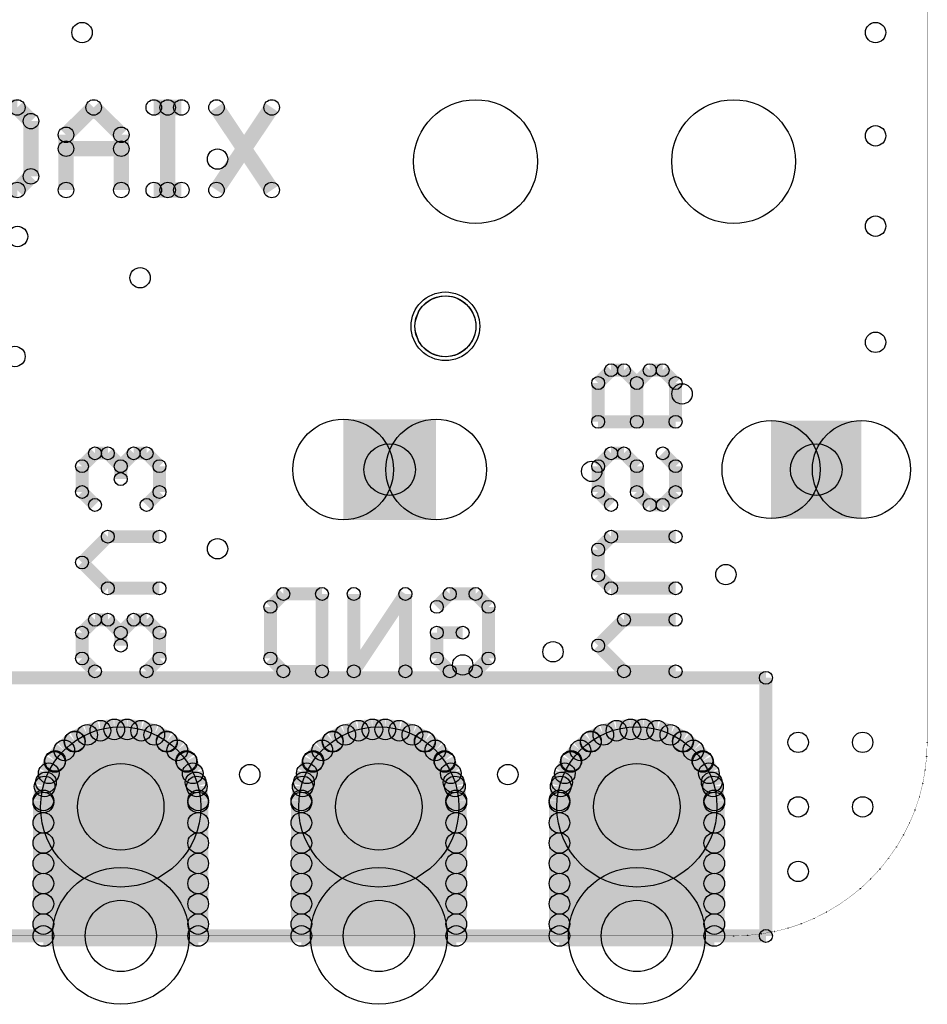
# Model space of a CAD drawing. Extents: x 0 to 26.8, y 0 to 19.7.
# Tile 10 of 12: x 17.9 to 26.8, y 0.6 to 10.3. Entities that reach past the tile are written whole.
import ezdxf

# ---------------------------------------------------------------- set-up
doc = ezdxf.new("R2010")
doc.units = 0
doc.layers.get('0').update_dxf_attribs({"linetype": 'CONTINUOUS'})
for name, color, linetype in [('SEEEDSTUDIOXIAONRF52840V1_1_GBO', 7, 'CONTINUOUS'), ('SEEEDSTUDIOXIAONRF52840V1_1_GBS', 6, 'CONTINUOUS'), ('SEEEDSTUDIOXIAONRF52840V1_1_TXT', 12, 'CONTINUOUS')]:
    doc.layers.add(name, color=color, linetype=linetype)

# ---------------------------------------------------------------- blocks, each defined once
blk = doc.blocks.new('ROUND_3')
blk.add_circle((0, 0), 0.0635)
blk = doc.blocks.new('ROUND_1')
blk.add_circle((0, 0), 0.00127)
blk = doc.blocks.new('ROUND_2')
blk.add_circle((0, 0), 0)
blk = doc.blocks.new('ROUND_19')
blk.add_circle((0, 0), 0.0762)
blk = doc.blocks.new('ROUND_20')
blk.add_circle((0, 0), 0.6096)
blk = doc.blocks.new('ROUND_22')
blk.add_circle((0, 0), 0.3378)
blk = doc.blocks.new('ROUND_26')
blk.add_circle((0, 0), 0.7887)
blk = doc.blocks.new('ROUND_27')
blk.add_circle((0, 0), 0.6731)
blk = doc.blocks.new('ROUND_23')
blk.add_circle((0, 0), 0.4826)
blk = doc.blocks.new('ROUND_24')
blk.add_circle((0, 0), 0.4953)
blk = doc.blocks.new('ROUND_18')
blk.add_circle((0, 0), 0.1016)
blk = doc.blocks.new('ROUND_85')
blk.add_circle((0, 0), 0.1003)
blk = doc.blocks.new('ROUND_5')
blk.add_circle((0, 0), 0.254)
blk = doc.blocks.new('ROUND_53')
blk.add_circle((0, 0), 0.2997)
blk = doc.blocks.new('ROUND_86')
blk.add_circle((0, 0), 0.3505)
blk = doc.blocks.new('ROUND_87')
blk.add_circle((0, 0), 0.4254)

msp = doc.modelspace()

# ---------------------------------------------------------------- linework, layer by layer
at = {"layer": 'SEEEDSTUDIOXIAONRF52840V1_1_GBO'}
for points, const_width in [([(26.797, 3.1877), (26.797, 17.1577)], 0.00254), ([(17.56918, 9.4361), (17.84096, 9.4361)], 0.1524), ([(17.84096, 9.4361), (17.97558, 9.30148)], 0.1524), ([(18.32102, 9.16686), (18.5928, 9.4361)], 0.1524), ([(18.5928, 9.4361), (18.86458, 9.16686)], 0.1524), ([(19.4564, 9.4361), (19.18462, 9.4361)], 0.1524), ([(19.32178, 8.6233), (19.32178, 9.4361)], 0.1524), ([(19.80184, 9.4361), (20.3454, 8.6233)], 0.1524), ([(19.80184, 8.6233), (20.3454, 9.4361)], 0.1524), ([(17.97558, 9.30148), (17.97558, 8.75792)], 0.1524), ([(18.32102, 8.6233), (18.32102, 9.16686)], 0.1524), ([(18.86458, 9.16686), (18.86458, 8.6233)], 0.1524), ([(18.86458, 9.0297), (18.32102, 9.0297)], 0.1524), ([(17.97558, 8.75792), (17.84096, 8.6233)], 0.1524), ([(17.84096, 8.6233), (17.56918, 8.6233)], 0.1524), ([(19.18462, 8.6233), (19.4564, 8.6233)], 0.1524), ([(23.5585, 6.72338), (23.6855, 6.85038)], 0.127), ([(23.6855, 6.85038), (23.8125, 6.85038)], 0.127), ([(23.8125, 6.85038), (23.9395, 6.72338)], 0.127), ([(23.9395, 6.72338), (24.0665, 6.85038)], 0.127), ([(24.0665, 6.85038), (24.1935, 6.85038)], 0.127), ([(24.1935, 6.85038), (24.3205, 6.72338)], 0.127), ([(23.5585, 6.34238), (23.5585, 6.72338)], 0.127), ([(23.9395, 6.72338), (23.9395, 6.34238)], 0.127), ([(24.3205, 6.72338), (24.3205, 6.34238)], 0.127), ([(24.3205, 6.34238), (23.5585, 6.34238)], 0.127), ([(18.4785, 5.9055), (18.6055, 6.0325)], 0.127), ([(18.6055, 6.0325), (18.7325, 6.0325)], 0.127), ([(18.7325, 6.0325), (18.8595, 5.9055)], 0.127), ([(18.8595, 5.9055), (18.9865, 6.0325)], 0.127), ([(18.9865, 6.0325), (19.1135, 6.0325)], 0.127), ([(19.1135, 6.0325), (19.2405, 5.9055)], 0.127), ([(23.6855, 6.0325), (23.5585, 5.9055)], 0.127), ([(23.8125, 6.0325), (23.6855, 6.0325)], 0.127), ([(23.9395, 5.9055), (23.8125, 6.0325)], 0.127), ([(24.3205, 5.9055), (24.1935, 6.0325)], 0.127), ([(18.4785, 5.6515), (18.4785, 5.9055)], 0.127), ([(18.8595, 5.9055), (18.8595, 5.7785)], 0.127), ([(19.2405, 5.9055), (19.2405, 5.6515)], 0.127), ([(23.5585, 5.9055), (23.5585, 5.6515)], 0.127), ([(23.9395, 5.6515), (23.9395, 5.9055)], 0.127), ([(24.3205, 5.6515), (24.3205, 5.9055)], 0.127), ([(18.4785, 5.6515), (18.6055, 5.5245)], 0.127), ([(19.2405, 5.6515), (19.1135, 5.5245)], 0.127), ([(23.5585, 5.6515), (23.6855, 5.5245)], 0.127), ([(24.0665, 5.5245), (23.9395, 5.6515)], 0.127), ([(24.1935, 5.5245), (24.3205, 5.6515)], 0.127), ([(24.1935, 5.5245), (24.0665, 5.5245)], 0.127), ([(18.7325, 5.21208), (18.4785, 4.95808)], 0.127), ([(19.2405, 5.21208), (18.7325, 5.21208)], 0.127), ([(23.5585, 5.08508), (23.6855, 5.21208)], 0.127), ([(23.6855, 5.21208), (24.3205, 5.21208)], 0.127), ([(23.5585, 4.83108), (23.5585, 5.08508)], 0.127), ([(18.4785, 4.95808), (18.7325, 4.70408)], 0.127), ([(23.6855, 4.70408), (23.5585, 4.83108)], 0.127), ([(18.7325, 4.70408), (19.2405, 4.70408)], 0.127), ([(24.3205, 4.70408), (23.6855, 4.70408)], 0.127), ([(20.3327, 4.5212), (20.4597, 4.6482)], 0.127), ([(20.4597, 4.6482), (20.8407, 4.6482)], 0.127), ([(20.8407, 4.6482), (20.8407, 3.8862)], 0.127), ([(21.15312, 3.8862), (21.15312, 4.6482)], 0.127), ([(21.66112, 4.6482), (21.15312, 3.8862)], 0.127), ([(21.66112, 3.8862), (21.66112, 4.6482)], 0.127), ([(21.971, 4.5212), (22.098, 4.6482)], 0.127), ([(22.098, 4.6482), (22.352, 4.6482)], 0.127), ([(22.352, 4.6482), (22.479, 4.5212)], 0.127), ([(20.3327, 4.0132), (20.3327, 4.5212)], 0.127), ([(22.479, 4.5212), (22.479, 4.0132)], 0.127), ([(18.4785, 4.2672), (18.6055, 4.3942)], 0.127), ([(18.6055, 4.3942), (18.7325, 4.3942)], 0.127), ([(18.7325, 4.3942), (18.8595, 4.2672)], 0.127), ([(18.8595, 4.2672), (18.9865, 4.3942)], 0.127), ([(18.9865, 4.3942), (19.1135, 4.3942)], 0.127), ([(19.1135, 4.3942), (19.2405, 4.2672)], 0.127), ([(23.8125, 4.3942), (23.5585, 4.1402)], 0.127), ([(23.8125, 4.3942), (24.3205, 4.3942)], 0.127), ([(18.4785, 4.0132), (18.4785, 4.2672)], 0.127), ([(18.8595, 4.2672), (18.8595, 4.1402)], 0.127), ([(19.2405, 4.2672), (19.2405, 4.0132)], 0.127), ([(21.971, 4.0132), (21.971, 4.2672)], 0.127), ([(21.971, 4.2672), (22.225, 4.2672)], 0.127), ([(23.5585, 4.1402), (23.8125, 3.8862)], 0.127), ([(18.6055, 3.8862), (18.4785, 4.0132)], 0.127), ([(19.2405, 4.0132), (19.1135, 3.8862)], 0.127), ([(20.4597, 3.8862), (20.3327, 4.0132)], 0.127), ([(22.098, 3.8862), (21.971, 4.0132)], 0.127), ([(22.479, 4.0132), (22.352, 3.8862)], 0.127), ([(25.2095, 3.8227), (7.4295, 3.8227)], 0.127), ([(20.8407, 3.8862), (20.4597, 3.8862)], 0.127), ([(22.352, 3.8862), (22.098, 3.8862)], 0.127), ([(23.8125, 3.8862), (24.3205, 3.8862)], 0.127), ([(25.2095, 1.2827), (25.2095, 3.8227)], 0.127), ([(26.79192, 3.05054), (26.797, 3.1877)], 0.00254), ([(26.77668, 2.91592), (26.79192, 3.05054)], 0.00254), ([(26.75382, 2.78384), (26.77668, 2.91592)], 0.00254), ([(26.7208, 2.65176), (26.75382, 2.78384)], 0.00254), ([(26.67762, 2.52222), (26.7208, 2.65176)], 0.00254), ([(26.62428, 2.39522), (26.67762, 2.52222)], 0.00254), ([(26.56332, 2.27584), (26.62428, 2.39522)], 0.00254), ([(26.49474, 2.159), (26.56332, 2.27584)], 0.00254), ([(26.416, 2.04724), (26.49474, 2.159)], 0.00254), ([(26.33218, 1.94056), (26.416, 2.04724)], 0.00254), ([(26.2382, 1.8415), (26.33218, 1.94056)], 0.00254), ([(26.13914, 1.74752), (26.2382, 1.8415)], 0.00254), ([(26.03246, 1.6637), (26.13914, 1.74752)], 0.00254), ([(25.9207, 1.58496), (26.03246, 1.6637)], 0.00254), ([(25.80386, 1.51638), (25.9207, 1.58496)], 0.00254), ([(25.55748, 1.40208), (25.68448, 1.45542)], 0.00254), ([(25.68448, 1.45542), (25.80386, 1.51638)], 0.00254), ([(25.29586, 1.32588), (25.42794, 1.3589)], 0.00254), ([(25.42794, 1.3589), (25.55748, 1.40208)], 0.00254), ([(7.4295, 1.2827), (25.2095, 1.2827)], 0.127), ([(7.747, 1.2827), (24.892, 1.2827)], 0.00254), ([(24.892, 1.2827), (25.02916, 1.28778)], 0.00254), ([(25.02916, 1.28778), (25.16378, 1.30302)], 0.00254), ([(25.16378, 1.30302), (25.29586, 1.32588)], 0.00254)]:
    msp.add_lwpolyline(points, dxfattribs=dict(at, const_width=const_width))
for points in [[(21.91258, 7.54634), (21.96338, 7.56666)], [(21.96338, 7.56666), (22.01418, 7.57936)], [(22.01418, 7.57936), (22.06752, 7.5819)], [(22.06752, 7.5819), (22.12086, 7.57428)], [(22.12086, 7.57428), (22.17166, 7.55904)], [(22.17166, 7.55904), (22.21992, 7.5311)], [(21.79828, 7.43712), (21.82876, 7.4803)], [(21.82876, 7.4803), (21.86686, 7.51586)], [(21.86686, 7.51586), (21.91258, 7.54634)], [(22.21992, 7.5311), (22.2631, 7.49808)], [(22.2631, 7.49808), (22.29612, 7.45744)], [(21.76018, 7.33552), (21.77542, 7.38632)], [(21.77542, 7.38632), (21.79828, 7.43712)], [(22.29612, 7.45744), (22.32406, 7.41172)], [(22.32406, 7.41172), (22.34438, 7.36092)], [(21.7551, 7.28218), (21.76018, 7.33552)], [(21.76018, 7.22884), (21.7551, 7.28218)], [(22.34438, 7.36092), (22.35454, 7.31012)], [(22.35454, 7.31012), (22.35454, 7.25424)], [(21.77542, 7.17804), (21.76018, 7.22884)], [(21.79828, 7.12724), (21.77542, 7.17804)], [(22.34438, 7.20344), (22.32406, 7.15264)], [(22.35454, 7.25424), (22.34438, 7.20344)], [(21.82876, 7.08406), (21.79828, 7.12724)], [(21.86686, 7.0485), (21.82876, 7.08406)], [(22.29612, 7.10692), (22.2631, 7.06628)], [(22.32406, 7.15264), (22.29612, 7.10692)], [(21.91258, 7.01802), (21.86686, 7.0485)], [(21.96338, 6.9977), (21.91258, 7.01802)], [(22.01418, 6.985), (21.96338, 6.9977)], [(22.06752, 6.98246), (22.01418, 6.985)], [(22.12086, 6.99008), (22.06752, 6.98246)], [(22.17166, 7.00532), (22.12086, 6.99008)], [(22.21992, 7.03326), (22.17166, 7.00532)], [(22.2631, 7.06628), (22.21992, 7.03326)]]:
    msp.add_lwpolyline(points, dxfattribs=at)
at = {"layer": 'SEEEDSTUDIOXIAONRF52840V1_1_GBS'}
for points, const_width in [([(26.797, 3.1877), (26.797, 17.1577)], 0.00254), ([(21.04898, 5.87248), (21.96338, 5.87248)], 0.9906), ([(25.2603, 5.87248), (26.1493, 5.87248)], 0.9652), ([(18.65884, 3.302), (18.5293, 3.26136)], 0.2032), ([(18.796, 3.3147), (18.65884, 3.302)], 0.2032), ([(18.923, 3.3147), (18.796, 3.3147)], 0.2032), ([(19.06016, 3.302), (18.923, 3.3147)], 0.2032), ([(19.1897, 3.26136), (19.06016, 3.302)], 0.2032), ([(21.19884, 3.302), (21.0693, 3.26136)], 0.2032), ([(21.336, 3.3147), (21.19884, 3.302)], 0.2032), ([(21.463, 3.3147), (21.336, 3.3147)], 0.2032), ([(21.60016, 3.302), (21.463, 3.3147)], 0.2032), ([(21.7297, 3.26136), (21.60016, 3.302)], 0.2032), ([(23.73884, 3.302), (23.6093, 3.26136)], 0.2032), ([(23.876, 3.3147), (23.73884, 3.302)], 0.2032), ([(24.003, 3.3147), (23.876, 3.3147)], 0.2032), ([(24.14016, 3.302), (24.003, 3.3147)], 0.2032), ([(24.2697, 3.26136), (24.14016, 3.302)], 0.2032), ([(18.40738, 3.19786), (18.30324, 3.10896)], 0.2032), ([(18.5293, 3.26136), (18.40738, 3.19786)], 0.2032), ([(19.31162, 3.19786), (19.1897, 3.26136)], 0.2032), ([(19.41576, 3.10896), (19.31162, 3.19786)], 0.2032), ([(20.94738, 3.19786), (20.84324, 3.10896)], 0.2032), ([(21.0693, 3.26136), (20.94738, 3.19786)], 0.2032), ([(21.85162, 3.19786), (21.7297, 3.26136)], 0.2032), ([(21.95576, 3.10896), (21.85162, 3.19786)], 0.2032), ([(23.48738, 3.19786), (23.38324, 3.10896)], 0.2032), ([(23.6093, 3.26136), (23.48738, 3.19786)], 0.2032), ([(24.39162, 3.19786), (24.2697, 3.26136)], 0.2032), ([(24.49576, 3.10896), (24.39162, 3.19786)], 0.2032), ([(18.30324, 3.10896), (18.21434, 3.00482)], 0.2032), ([(19.31416, 3.19278), (18.40484, 3.19278)], 0.2032), ([(19.50466, 3.00482), (19.41576, 3.10896)], 0.2032), ([(20.84324, 3.10896), (20.75434, 3.00482)], 0.2032), ([(21.85416, 3.19278), (20.94484, 3.19278)], 0.2032), ([(22.04466, 3.00482), (21.95576, 3.10896)], 0.2032), ([(23.38324, 3.10896), (23.29434, 3.00482)], 0.2032), ([(24.39416, 3.19278), (23.48484, 3.19278)], 0.2032), ([(24.58466, 3.00482), (24.49576, 3.10896)], 0.2032), ([(18.21434, 3.00482), (18.15084, 2.8829)], 0.2032), ([(19.56816, 2.8829), (19.50466, 3.00482)], 0.2032), ([(20.75434, 3.00482), (20.69084, 2.8829)], 0.2032), ([(22.10816, 2.8829), (22.04466, 3.00482)], 0.2032), ([(23.29434, 3.00482), (23.23084, 2.8829)], 0.2032), ([(24.64816, 2.8829), (24.58466, 3.00482)], 0.2032), ([(26.79192, 3.05054), (26.797, 3.1877)], 0.00254), ([(18.20926, 2.99466), (19.50974, 2.99466)], 0.2032), ([(20.74926, 2.99466), (22.04974, 2.99466)], 0.2032), ([(23.28926, 2.99466), (24.58974, 2.99466)], 0.2032), ([(26.77668, 2.91592), (26.79192, 3.05054)], 0.00254), ([(18.15084, 2.8829), (18.1102, 2.75336)], 0.2032), ([(19.6088, 2.75336), (19.56816, 2.8829)], 0.2032), ([(20.69084, 2.8829), (20.6502, 2.75336)], 0.2032), ([(22.1488, 2.75336), (22.10816, 2.8829)], 0.2032), ([(23.23084, 2.8829), (23.1902, 2.75336)], 0.2032), ([(24.6888, 2.75336), (24.64816, 2.8829)], 0.2032), ([(26.75382, 2.78384), (26.77668, 2.91592)], 0.00254), ([(18.1102, 2.75336), (18.0975, 2.6162)], 0.2032), ([(19.5961, 2.794), (18.1229, 2.794)], 0.2032), ([(19.6215, 2.6162), (19.6088, 2.75336)], 0.2032), ([(20.6502, 2.75336), (20.6375, 2.6162)], 0.2032), ([(22.1361, 2.794), (20.6629, 2.794)], 0.2032), ([(22.1615, 2.6162), (22.1488, 2.75336)], 0.2032), ([(23.1902, 2.75336), (23.1775, 2.6162)], 0.2032), ([(23.2029, 2.794), (24.6761, 2.794)], 0.2032), ([(24.7015, 2.6162), (24.6888, 2.75336)], 0.2032), ([(18.0975, 2.6162), (18.0975, 1.2827)], 0.2032), ([(19.6215, 1.2827), (19.6215, 2.6162)], 0.2032), ([(20.6375, 2.6162), (20.6375, 1.2827)], 0.2032), ([(22.1615, 1.2827), (22.1615, 2.6162)], 0.2032), ([(23.1775, 2.6162), (23.1775, 1.2827)], 0.2032), ([(24.7015, 1.2827), (24.7015, 2.6162)], 0.2032), ([(26.7208, 2.65176), (26.75382, 2.78384)], 0.00254), ([(18.0975, 2.59588), (19.6215, 2.59588)], 0.2032), ([(20.6375, 2.59588), (22.1615, 2.59588)], 0.2032), ([(24.7015, 2.59588), (23.1775, 2.59588)], 0.2032), ([(26.67762, 2.52222), (26.7208, 2.65176)], 0.00254), ([(26.62428, 2.39522), (26.67762, 2.52222)], 0.00254), ([(19.6215, 2.39522), (18.0975, 2.39522)], 0.2032), ([(22.1615, 2.39522), (20.6375, 2.39522)], 0.2032), ([(23.1775, 2.39522), (24.7015, 2.39522)], 0.2032), ([(26.56332, 2.27584), (26.62428, 2.39522)], 0.00254), ([(18.0975, 2.1971), (19.6215, 2.1971)], 0.2032), ([(20.6375, 2.1971), (22.1615, 2.1971)], 0.2032), ([(24.7015, 2.1971), (23.1775, 2.1971)], 0.2032), ([(26.49474, 2.159), (26.56332, 2.27584)], 0.00254), ([(26.416, 2.04724), (26.49474, 2.159)], 0.00254), ([(19.6215, 1.99644), (18.0975, 1.99644)], 0.2032), ([(22.1615, 1.99644), (20.6375, 1.99644)], 0.2032), ([(23.1775, 1.99644), (24.7015, 1.99644)], 0.2032), ([(26.33218, 1.94056), (26.416, 2.04724)], 0.00254), ([(26.2382, 1.8415), (26.33218, 1.94056)], 0.00254), ([(18.0975, 1.79832), (19.6215, 1.79832)], 0.2032), ([(20.6375, 1.79832), (22.1615, 1.79832)], 0.2032), ([(24.7015, 1.79832), (23.1775, 1.79832)], 0.2032), ([(26.13914, 1.74752), (26.2382, 1.8415)], 0.00254), ([(26.03246, 1.6637), (26.13914, 1.74752)], 0.00254), ([(19.6215, 1.59766), (18.0975, 1.59766)], 0.2032), ([(20.6375, 1.59766), (22.1615, 1.59766)], 0.2032), ([(23.1775, 1.59766), (24.7015, 1.59766)], 0.2032), ([(25.9207, 1.58496), (26.03246, 1.6637)], 0.00254), ([(25.80386, 1.51638), (25.9207, 1.58496)], 0.00254), ([(18.0975, 1.39954), (19.6215, 1.39954)], 0.2032), ([(22.1615, 1.39954), (20.6375, 1.39954)], 0.2032), ([(24.7015, 1.39954), (23.1775, 1.39954)], 0.2032), ([(25.55748, 1.40208), (25.68448, 1.45542)], 0.00254), ([(25.68448, 1.45542), (25.80386, 1.51638)], 0.00254), ([(18.0975, 1.2827), (19.6215, 1.2827)], 0.2032), ([(20.6375, 1.2827), (22.1615, 1.2827)], 0.2032), ([(23.1775, 1.2827), (24.7015, 1.2827)], 0.2032), ([(25.29586, 1.32588), (25.42794, 1.3589)], 0.00254), ([(25.42794, 1.3589), (25.55748, 1.40208)], 0.00254), ([(7.747, 1.2827), (24.892, 1.2827)], 0.00254), ([(24.892, 1.2827), (25.02916, 1.28778)], 0.00254), ([(25.02916, 1.28778), (25.16378, 1.30302)], 0.00254), ([(25.16378, 1.30302), (25.29586, 1.32588)], 0.00254)]:
    msp.add_lwpolyline(points, dxfattribs=dict(at, const_width=const_width))
for points in [[(21.91258, 7.54634), (21.96338, 7.56666)], [(21.96338, 7.56666), (22.01418, 7.57936)], [(22.01418, 7.57936), (22.06752, 7.5819)], [(22.06752, 7.5819), (22.12086, 7.57428)], [(22.12086, 7.57428), (22.17166, 7.55904)], [(22.17166, 7.55904), (22.21992, 7.5311)], [(21.79828, 7.43712), (21.82876, 7.4803)], [(21.82876, 7.4803), (21.86686, 7.51586)], [(21.86686, 7.51586), (21.91258, 7.54634)], [(22.21992, 7.5311), (22.2631, 7.49808)], [(22.2631, 7.49808), (22.29612, 7.45744)], [(21.76018, 7.33552), (21.77542, 7.38632)], [(21.77542, 7.38632), (21.79828, 7.43712)], [(22.29612, 7.45744), (22.32406, 7.41172)], [(22.32406, 7.41172), (22.34438, 7.36092)], [(21.7551, 7.28218), (21.76018, 7.33552)], [(21.76018, 7.22884), (21.7551, 7.28218)], [(22.34438, 7.36092), (22.35454, 7.31012)], [(22.35454, 7.31012), (22.35454, 7.25424)], [(21.77542, 7.17804), (21.76018, 7.22884)], [(21.79828, 7.12724), (21.77542, 7.17804)], [(22.34438, 7.20344), (22.32406, 7.15264)], [(22.35454, 7.25424), (22.34438, 7.20344)], [(21.82876, 7.08406), (21.79828, 7.12724)], [(21.86686, 7.0485), (21.82876, 7.08406)], [(22.29612, 7.10692), (22.2631, 7.06628)], [(22.32406, 7.15264), (22.29612, 7.10692)], [(21.91258, 7.01802), (21.86686, 7.0485)], [(21.96338, 6.9977), (21.91258, 7.01802)], [(22.01418, 6.985), (21.96338, 6.9977)], [(22.06752, 6.98246), (22.01418, 6.985)], [(22.12086, 6.99008), (22.06752, 6.98246)], [(22.17166, 7.00532), (22.12086, 6.99008)], [(22.21992, 7.03326), (22.17166, 7.00532)], [(22.2631, 7.06628), (22.21992, 7.03326)]]:
    msp.add_lwpolyline(points, dxfattribs=at)

# ---------------------------------------------------------------- block references
at = {"layer": 'SEEEDSTUDIOXIAONRF52840V1_1_GBO'}
for name, p in [('ROUND_19', (17.84096, 9.4361)), ('ROUND_19', (18.5928, 9.4361)), ('ROUND_19', (19.18462, 9.4361)), ('ROUND_19', (19.32178, 9.4361)), ('ROUND_19', (19.4564, 9.4361)), ('ROUND_19', (19.80184, 9.4361)), ('ROUND_19', (20.3454, 9.4361)), ('ROUND_19', (17.97558, 9.30148)), ('ROUND_19', (18.32102, 9.16686)), ('ROUND_19', (18.86458, 9.16686)), ('ROUND_19', (18.32102, 9.0297)), ('ROUND_19', (18.86458, 9.0297)), ('ROUND_19', (17.97558, 8.75792)), ('ROUND_19', (17.84096, 8.6233)), ('ROUND_19', (18.32102, 8.6233)), ('ROUND_19', (18.86458, 8.6233)), ('ROUND_19', (19.18462, 8.6233)), ('ROUND_19', (19.32178, 8.6233)), ('ROUND_19', (19.4564, 8.6233)), ('ROUND_19', (19.80184, 8.6233)), ('ROUND_19', (20.3454, 8.6233)), ('ROUND_2', (22.06752, 7.5819)), ('ROUND_2', (22.01418, 7.57936)), ('ROUND_2', (22.12086, 7.57428)), ('ROUND_2', (21.96338, 7.56666)), ('ROUND_2', (22.17166, 7.55904)), ('ROUND_2', (21.91258, 7.54634)), ('ROUND_2', (22.21992, 7.5311)), ('ROUND_2', (21.86686, 7.51586)), ('ROUND_2', (22.2631, 7.49808)), ('ROUND_2', (21.82876, 7.4803)), ('ROUND_2', (22.29612, 7.45744)), ('ROUND_2', (21.79828, 7.43712)), ('ROUND_2', (22.32406, 7.41172)), ('ROUND_2', (21.77542, 7.38632)), ('ROUND_2', (22.34438, 7.36092)), ('ROUND_2', (21.76018, 7.33552)), ('ROUND_2', (22.35454, 7.31012)), ('ROUND_2', (21.7551, 7.28218)), ('ROUND_2', (21.7551, 7.28218)), ('ROUND_2', (22.35454, 7.25424)), ('ROUND_2', (21.76018, 7.22884)), ('ROUND_2', (22.34438, 7.20344)), ('ROUND_2', (21.77542, 7.17804)), ('ROUND_2', (22.32406, 7.15264)), ('ROUND_2', (21.79828, 7.12724)), ('ROUND_2', (22.29612, 7.10692)), ('ROUND_2', (21.82876, 7.08406)), ('ROUND_2', (22.2631, 7.06628)), ('ROUND_2', (21.86686, 7.0485)), ('ROUND_2', (22.21992, 7.03326)), ('ROUND_2', (21.91258, 7.01802)), ('ROUND_2', (22.17166, 7.00532)), ('ROUND_2', (21.96338, 6.9977)), ('ROUND_2', (22.12086, 6.99008)), ('ROUND_2', (22.01418, 6.985)), ('ROUND_2', (22.06752, 6.98246)), ('ROUND_3', (23.6855, 6.85038)), ('ROUND_3', (23.8125, 6.85038)), ('ROUND_3', (24.0665, 6.85038)), ('ROUND_3', (24.1935, 6.85038)), ('ROUND_3', (23.5585, 6.72338)), ('ROUND_3', (23.9395, 6.72338)), ('ROUND_3', (23.9395, 6.72338)), ('ROUND_3', (24.3205, 6.72338)), ('ROUND_3', (23.5585, 6.34238)), ('ROUND_3', (23.9395, 6.34238)), ('ROUND_3', (24.3205, 6.34238)), ('ROUND_3', (24.3205, 6.34238)), ('ROUND_3', (18.6055, 6.0325)), ('ROUND_3', (18.7325, 6.0325)), ('ROUND_3', (18.9865, 6.0325)), ('ROUND_3', (19.1135, 6.0325)), ('ROUND_3', (23.6855, 6.0325)), ('ROUND_3', (23.8125, 6.0325)), ('ROUND_3', (24.1935, 6.0325)), ('ROUND_3', (18.4785, 5.9055)), ('ROUND_3', (18.8595, 5.9055)), ('ROUND_3', (18.8595, 5.9055)), ('ROUND_3', (19.2405, 5.9055)), ('ROUND_3', (19.2405, 5.9055)), ('ROUND_3', (23.5585, 5.9055)), ('ROUND_3', (23.9395, 5.9055)), ('ROUND_3', (24.3205, 5.9055)), ('ROUND_3', (18.8595, 5.7785)), ('ROUND_3', (18.4785, 5.6515)), ('ROUND_3', (18.4785, 5.6515)), ('ROUND_3', (19.2405, 5.6515)), ('ROUND_3', (23.5585, 5.6515)), ('ROUND_3', (23.9395, 5.6515)), ('ROUND_3', (24.3205, 5.6515)), ('ROUND_3', (18.6055, 5.5245)), ('ROUND_3', (19.1135, 5.5245)), ('ROUND_3', (23.6855, 5.5245)), ('ROUND_3', (24.0665, 5.5245)), ('ROUND_3', (24.1935, 5.5245)), ('ROUND_3', (24.1935, 5.5245)), ('ROUND_3', (18.7325, 5.21208)), ('ROUND_3', (19.2405, 5.21208)), ('ROUND_3', (23.6855, 5.21208)), ('ROUND_3', (24.3205, 5.21208)), ('ROUND_3', (23.5585, 5.08508)), ('ROUND_3', (18.4785, 4.95808)), ('ROUND_3', (23.5585, 4.83108)), ('ROUND_3', (18.7325, 4.70408)), ('ROUND_3', (19.2405, 4.70408)), ('ROUND_3', (23.6855, 4.70408)), ('ROUND_3', (24.3205, 4.70408)), ('ROUND_3', (20.4597, 4.6482)), ('ROUND_3', (20.8407, 4.6482)), ('ROUND_3', (21.15312, 4.6482)), ('ROUND_3', (21.66112, 4.6482)), ('ROUND_3', (21.66112, 4.6482)), ('ROUND_3', (22.098, 4.6482)), ('ROUND_3', (22.352, 4.6482)), ('ROUND_3', (20.3327, 4.5212)), ('ROUND_3', (21.971, 4.5212)), ('ROUND_3', (22.479, 4.5212)), ('ROUND_3', (18.6055, 4.3942)), ('ROUND_3', (18.7325, 4.3942)), ('ROUND_3', (18.9865, 4.3942)), ('ROUND_3', (19.1135, 4.3942)), ('ROUND_3', (23.8125, 4.3942)), ('ROUND_3', (23.8125, 4.3942)), ('ROUND_3', (24.3205, 4.3942)), ('ROUND_3', (18.4785, 4.2672)), ('ROUND_3', (18.8595, 4.2672)), ('ROUND_3', (18.8595, 4.2672)), ('ROUND_3', (19.2405, 4.2672)), ('ROUND_3', (21.971, 4.2672)), ('ROUND_3', (22.225, 4.2672)), ('ROUND_3', (18.8595, 4.1402)), ('ROUND_3', (23.5585, 4.1402)), ('ROUND_3', (23.5585, 4.1402)), ('ROUND_3', (18.4785, 4.0132)), ('ROUND_3', (18.4785, 4.0132)), ('ROUND_3', (19.2405, 4.0132)), ('ROUND_3', (20.3327, 4.0132)), ('ROUND_3', (20.3327, 4.0132)), ('ROUND_3', (21.971, 4.0132)), ('ROUND_3', (22.479, 4.0132)), ('ROUND_3', (18.6055, 3.8862)), ('ROUND_3', (19.1135, 3.8862)), ('ROUND_3', (20.4597, 3.8862)), ('ROUND_3', (20.8407, 3.8862)), ('ROUND_3', (21.15312, 3.8862)), ('ROUND_3', (21.15312, 3.8862)), ('ROUND_3', (21.66112, 3.8862)), ('ROUND_3', (22.098, 3.8862)), ('ROUND_3', (22.352, 3.8862)), ('ROUND_3', (23.8125, 3.8862)), ('ROUND_3', (24.3205, 3.8862)), ('ROUND_3', (25.2095, 3.8227)), ('ROUND_1', (26.797, 3.1877)), ('ROUND_1', (26.79192, 3.05054)), ('ROUND_1', (26.77668, 2.91592)), ('ROUND_1', (26.75382, 2.78384)), ('ROUND_1', (26.7208, 2.65176)), ('ROUND_1', (26.67762, 2.52222)), ('ROUND_1', (26.62428, 2.39522)), ('ROUND_1', (26.56332, 2.27584)), ('ROUND_1', (26.49474, 2.159)), ('ROUND_1', (26.416, 2.04724)), ('ROUND_1', (26.33218, 1.94056)), ('ROUND_1', (26.2382, 1.8415)), ('ROUND_1', (26.13914, 1.74752)), ('ROUND_1', (26.03246, 1.6637)), ('ROUND_1', (25.9207, 1.58496)), ('ROUND_1', (25.68448, 1.45542)), ('ROUND_1', (25.80386, 1.51638)), ('ROUND_1', (25.42794, 1.3589)), ('ROUND_1', (25.55748, 1.40208)), ('ROUND_1', (24.892, 1.2827)), ('ROUND_1', (25.02916, 1.28778)), ('ROUND_3', (25.2095, 1.2827)), ('ROUND_1', (25.16378, 1.30302)), ('ROUND_1', (25.29586, 1.32588))]:
    msp.add_blockref(name, p, dxfattribs=at)
at = {"layer": 'SEEEDSTUDIOXIAONRF52840V1_1_GBS'}
for name, p in [('ROUND_20', (22.352, 8.9027)), ('ROUND_20', (24.892, 8.9027)), ('ROUND_2', (22.06752, 7.5819)), ('ROUND_2', (22.01418, 7.57936)), ('ROUND_2', (22.12086, 7.57428)), ('ROUND_2', (21.96338, 7.56666)), ('ROUND_2', (22.17166, 7.55904)), ('ROUND_22', (22.05482, 7.28218)), ('ROUND_2', (21.91258, 7.54634)), ('ROUND_2', (22.21992, 7.5311)), ('ROUND_2', (21.86686, 7.51586)), ('ROUND_2', (22.2631, 7.49808)), ('ROUND_2', (21.82876, 7.4803)), ('ROUND_2', (22.29612, 7.45744)), ('ROUND_2', (21.79828, 7.43712)), ('ROUND_2', (22.32406, 7.41172)), ('ROUND_2', (21.77542, 7.38632)), ('ROUND_2', (22.34438, 7.36092)), ('ROUND_2', (21.76018, 7.33552)), ('ROUND_2', (22.35454, 7.31012)), ('ROUND_2', (21.7551, 7.28218)), ('ROUND_2', (21.7551, 7.28218)), ('ROUND_2', (22.35454, 7.25424)), ('ROUND_2', (21.76018, 7.22884)), ('ROUND_2', (22.34438, 7.20344)), ('ROUND_2', (21.77542, 7.17804)), ('ROUND_2', (22.32406, 7.15264)), ('ROUND_2', (21.79828, 7.12724)), ('ROUND_2', (22.29612, 7.10692)), ('ROUND_2', (21.82876, 7.08406)), ('ROUND_2', (22.2631, 7.06628)), ('ROUND_2', (21.86686, 7.0485)), ('ROUND_2', (22.21992, 7.03326)), ('ROUND_2', (21.91258, 7.01802)), ('ROUND_2', (22.17166, 7.00532)), ('ROUND_2', (21.96338, 6.9977)), ('ROUND_2', (22.12086, 6.99008)), ('ROUND_2', (22.01418, 6.985)), ('ROUND_2', (22.06752, 6.98246)), ('ROUND_24', (21.04898, 5.87248)), ('ROUND_24', (21.96338, 5.87248)), ('ROUND_23', (25.2603, 5.87248)), ('ROUND_23', (26.1493, 5.87248)), ('ROUND_18', (18.65884, 3.302)), ('ROUND_18', (18.796, 3.3147)), ('ROUND_18', (18.923, 3.3147)), ('ROUND_18', (19.06016, 3.302)), ('ROUND_18', (21.19884, 3.302)), ('ROUND_18', (21.336, 3.3147)), ('ROUND_18', (21.463, 3.3147)), ('ROUND_18', (21.60016, 3.302)), ('ROUND_18', (23.73884, 3.302)), ('ROUND_18', (23.876, 3.3147)), ('ROUND_18', (24.003, 3.3147)), ('ROUND_18', (24.14016, 3.302)), ('ROUND_26', (18.8595, 2.5527)), ('ROUND_18', (18.40738, 3.19786)), ('ROUND_18', (18.5293, 3.26136)), ('ROUND_18', (19.1897, 3.26136)), ('ROUND_18', (19.31162, 3.19786)), ('ROUND_26', (21.3995, 2.5527)), ('ROUND_18', (20.94738, 3.19786)), ('ROUND_18', (21.0693, 3.26136)), ('ROUND_18', (21.7297, 3.26136)), ('ROUND_18', (21.85162, 3.19786)), ('ROUND_26', (23.9395, 2.5527)), ('ROUND_18', (23.48738, 3.19786)), ('ROUND_18', (23.6093, 3.26136)), ('ROUND_18', (24.2697, 3.26136)), ('ROUND_18', (24.39162, 3.19786)), ('ROUND_18', (18.30324, 3.10896)), ('ROUND_18', (18.40484, 3.19278)), ('ROUND_18', (19.31416, 3.19278)), ('ROUND_18', (19.41576, 3.10896)), ('ROUND_18', (20.84324, 3.10896)), ('ROUND_18', (20.94484, 3.19278)), ('ROUND_18', (21.85416, 3.19278)), ('ROUND_18', (21.95576, 3.10896)), ('ROUND_18', (23.38324, 3.10896)), ('ROUND_18', (23.48484, 3.19278)), ('ROUND_18', (24.39416, 3.19278)), ('ROUND_18', (24.49576, 3.10896)), ('ROUND_18', (18.21434, 3.00482)), ('ROUND_18', (19.50466, 3.00482)), ('ROUND_18', (20.75434, 3.00482)), ('ROUND_18', (22.04466, 3.00482)), ('ROUND_18', (23.29434, 3.00482)), ('ROUND_18', (24.58466, 3.00482)), ('ROUND_1', (26.797, 3.1877)), ('ROUND_18', (18.20926, 2.99466)), ('ROUND_18', (19.50974, 2.99466)), ('ROUND_18', (20.74926, 2.99466)), ('ROUND_18', (22.04974, 2.99466)), ('ROUND_18', (23.28926, 2.99466)), ('ROUND_18', (24.58974, 2.99466)), ('ROUND_1', (26.79192, 3.05054)), ('ROUND_18', (18.15084, 2.8829)), ('ROUND_18', (19.56816, 2.8829)), ('ROUND_18', (20.69084, 2.8829)), ('ROUND_18', (22.10816, 2.8829)), ('ROUND_18', (23.23084, 2.8829)), ('ROUND_18', (24.64816, 2.8829)), ('ROUND_1', (26.77668, 2.91592)), ('ROUND_18', (18.1102, 2.75336)), ('ROUND_18', (18.1229, 2.794)), ('ROUND_18', (19.5961, 2.794)), ('ROUND_18', (19.6088, 2.75336)), ('ROUND_18', (20.6502, 2.75336)), ('ROUND_18', (20.6629, 2.794)), ('ROUND_18', (22.1361, 2.794)), ('ROUND_18', (22.1488, 2.75336)), ('ROUND_18', (23.1902, 2.75336)), ('ROUND_18', (23.1902, 2.75336)), ('ROUND_18', (23.2029, 2.794)), ('ROUND_18', (24.6761, 2.794)), ('ROUND_18', (24.6888, 2.75336)), ('ROUND_18', (18.0975, 2.6162)), ('ROUND_18', (19.6215, 2.6162)), ('ROUND_18', (20.6375, 2.6162)), ('ROUND_18', (22.1615, 2.6162)), ('ROUND_18', (23.1775, 2.6162)), ('ROUND_18', (24.7015, 2.6162)), ('ROUND_1', (26.75382, 2.78384)), ('ROUND_18', (18.0975, 2.59588)), ('ROUND_18', (19.6215, 2.59588)), ('ROUND_18', (20.6375, 2.59588)), ('ROUND_18', (22.1615, 2.59588)), ('ROUND_18', (23.1775, 2.59588)), ('ROUND_18', (24.7015, 2.59588)), ('ROUND_1', (26.7208, 2.65176)), ('ROUND_1', (26.67762, 2.52222)), ('ROUND_18', (18.0975, 2.39522)), ('ROUND_18', (19.6215, 2.39522)), ('ROUND_18', (20.6375, 2.39522)), ('ROUND_18', (22.1615, 2.39522)), ('ROUND_18', (23.1775, 2.39522)), ('ROUND_18', (24.7015, 2.39522)), ('ROUND_1', (26.62428, 2.39522)), ('ROUND_18', (18.0975, 2.1971)), ('ROUND_18', (19.6215, 2.1971)), ('ROUND_18', (20.6375, 2.1971)), ('ROUND_18', (22.1615, 2.1971)), ('ROUND_18', (23.1775, 2.1971)), ('ROUND_18', (24.7015, 2.1971)), ('ROUND_1', (26.56332, 2.27584)), ('ROUND_1', (26.49474, 2.159)), ('ROUND_18', (18.0975, 1.99644)), ('ROUND_18', (19.6215, 1.99644)), ('ROUND_18', (20.6375, 1.99644)), ('ROUND_18', (22.1615, 1.99644)), ('ROUND_18', (23.1775, 1.99644)), ('ROUND_18', (24.7015, 1.99644)), ('ROUND_1', (26.416, 2.04724)), ('ROUND_27', (18.8595, 1.2827)), ('ROUND_27', (21.3995, 1.2827)), ('ROUND_27', (23.9395, 1.2827)), ('ROUND_1', (26.33218, 1.94056)), ('ROUND_18', (18.0975, 1.79832)), ('ROUND_18', (19.6215, 1.79832)), ('ROUND_18', (20.6375, 1.79832)), ('ROUND_18', (22.1615, 1.79832)), ('ROUND_18', (23.1775, 1.79832)), ('ROUND_18', (24.7015, 1.79832)), ('ROUND_1', (26.2382, 1.8415)), ('ROUND_1', (26.13914, 1.74752)), ('ROUND_18', (18.0975, 1.59766)), ('ROUND_18', (19.6215, 1.59766)), ('ROUND_18', (20.6375, 1.59766)), ('ROUND_18', (22.1615, 1.59766)), ('ROUND_18', (23.1775, 1.59766)), ('ROUND_18', (24.7015, 1.59766)), ('ROUND_1', (26.03246, 1.6637)), ('ROUND_1', (25.9207, 1.58496)), ('ROUND_18', (18.0975, 1.39954)), ('ROUND_18', (19.6215, 1.39954)), ('ROUND_18', (20.6375, 1.39954)), ('ROUND_18', (22.1615, 1.39954)), ('ROUND_18', (23.1775, 1.39954)), ('ROUND_18', (24.7015, 1.39954)), ('ROUND_1', (25.68448, 1.45542)), ('ROUND_1', (25.80386, 1.51638)), ('ROUND_18', (18.0975, 1.2827)), ('ROUND_18', (18.0975, 1.2827)), ('ROUND_18', (19.6215, 1.2827)), ('ROUND_18', (20.6375, 1.2827)), ('ROUND_18', (20.6375, 1.2827)), ('ROUND_18', (22.1615, 1.2827)), ('ROUND_18', (23.1775, 1.2827)), ('ROUND_18', (24.7015, 1.2827)), ('ROUND_1', (25.42794, 1.3589)), ('ROUND_1', (25.55748, 1.40208)), ('ROUND_1', (24.892, 1.2827)), ('ROUND_1', (25.02916, 1.28778)), ('ROUND_1', (25.16378, 1.30302)), ('ROUND_1', (25.29586, 1.32588))]:
    msp.add_blockref(name, p, dxfattribs=at)
at = {"layer": 'SEEEDSTUDIOXIAONRF52840V1_1_TXT'}
for name, p in [('ROUND_85', (18.4785, 10.1727)), ('ROUND_85', (26.289, 10.1727)), ('ROUND_85', (26.289, 9.1567)), ('ROUND_85', (19.812, 8.9281)), ('ROUND_85', (26.289, 8.2677)), ('ROUND_85', (17.8435, 8.1661)), ('ROUND_85', (19.05, 7.7597)), ('ROUND_53', (22.05482, 7.28218)), ('ROUND_85', (26.289, 7.1247)), ('ROUND_85', (17.8181, 6.985)), ('ROUND_85', (24.384, 6.6167)), ('ROUND_5', (21.50618, 5.87248)), ('ROUND_5', (25.7048, 5.87248)), ('ROUND_85', (23.495, 5.8547)), ('ROUND_85', (19.812, 5.0927)), ('ROUND_85', (24.8158, 4.8387)), ('ROUND_85', (23.114, 4.07924)), ('ROUND_85', (22.225, 3.9497)), ('ROUND_85', (25.527, 3.1877)), ('ROUND_85', (26.162, 3.1877)), ('ROUND_87', (18.8595, 2.5527)), ('ROUND_85', (20.1295, 2.8702)), ('ROUND_87', (21.3995, 2.5527)), ('ROUND_85', (22.6695, 2.8702)), ('ROUND_87', (23.9395, 2.5527)), ('ROUND_85', (25.527, 2.5527)), ('ROUND_85', (26.162, 2.5527)), ('ROUND_85', (25.527, 1.9177)), ('ROUND_86', (18.8595, 1.2827)), ('ROUND_86', (21.3995, 1.2827)), ('ROUND_86', (23.9395, 1.2827))]:
    msp.add_blockref(name, p, dxfattribs=at)

doc.saveas('drawing.dxf')
